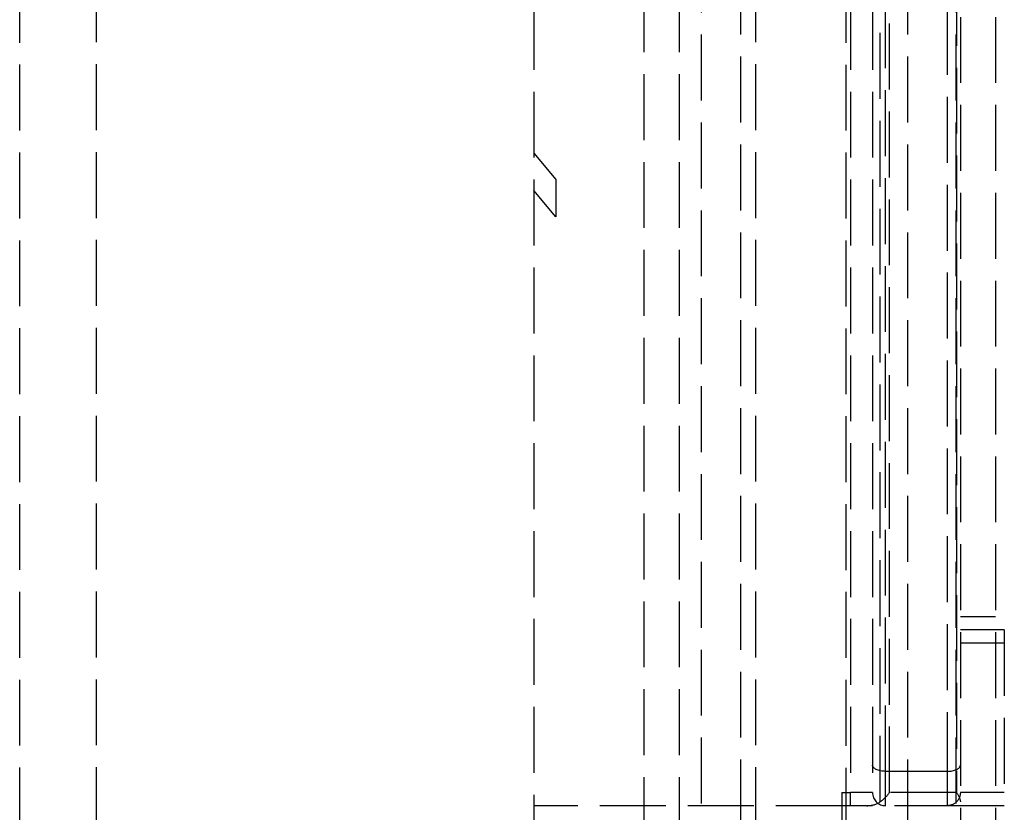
# Model space of a CAD drawing. Header units: millimetres. Extents: x -108 to 0, y 0 to 486.
# Tile 10 of 12: x -26 to -4, y 433 to 451. Entities that reach past the tile are written whole.
import ezdxf

# ---------------------------------------------------------------- set-up
doc = ezdxf.new("R2010")
doc.units = ezdxf.units.MM
doc.header["$LTSCALE"] = 10
doc.linetypes.add('ALLCAD_Strich', pattern=[0.2, 0.15, -0.05])
doc.layers.add('BESCH_KONT_sich_schn_grun_2d', color=10, linetype='Continuous')

msp = doc.modelspace()

# ---------------------------------------------------------------- linework, layer by layer
at = {"layer": 'BESCH_KONT_sich_schn_grun_2d', "linetype": 'ALLCAD_Strich'}
for p, q in [((-24.649, 36.326), (-24.649, 475.95)), ((-9.649, 36.326), (-9.649, 475.95)), ((-7.599, 36.315), (-7.599, 475.95)), ((-6.824, 433.038), (-6.824, 461.768)), ((-6.612, 433.25), (-6.612, 461.768)), ((-5.087, 461.746), (-5.087, 433.25)), ((-4.999, 460.9), (-4.999, 4.5)), ((-4.199, 460.9), (-4.199, 4.5)), ((-9.999, 458), (-9.999, 17.8)), ((-6.199, 458), (-6.199, 17.8)), ((-10.899, 454.5), (-10.899, 20.1)), ((-5.099, 454.5), (-5.099, 20.1)), ((-12.199, 453.6), (-12.199, 11.8)), ((-11.399, 453.6), (-11.399, 11.8)), ((-6.699, 433.733), (-6.699, 453.083)), ((-5.299, 453.083), (-5.299, 433.733)), ((-26.399, 36.317), (-26.399, 451.2)), ((-14.699, 451.2), (-14.699, 14.2)), ((-7.499, 451.2), (-7.499, 433.25)), ((-6.999, 451.2), (-6.999, 433.25)), ((-14.699, 447.801), (-14.199, 447.205)), ((-14.199, 447.205), (-14.199, 446.354)), ((-14.199, 446.354), (-14.699, 446.95)), ((-4.199, 437.25), (-4.999, 437.25)), ((-4.199, 436.95), (-4.999, 436.95)), ((-3.999, 436.95), (-4.199, 436.95)), ((-3.999, 436.95), (-3.999, 432.95)), ((-3.999, 436.65), (-4.999, 436.65)), ((-6.699, 432.95), (-6.699, 433.733)), ((-6.699, 433.733), (-5.299, 433.733)), ((-5.299, 433.733), (-5.299, 432.95)), ((-7.699, 433.25), (-7.699, 432.95)), ((-7.699, 433.25), (-7.499, 433.25)), ((-7.499, 432.95), (-7.499, 433.25)), ((-6.999, 433.25), (-7.499, 433.25)), ((-5.087, 433.25), (-6.612, 433.25)), ((-3.999, 433.25), (-4.999, 433.25)), ((-7.699, 432.95), (-14.699, 432.95)), ((-7.699, 432.95), (-7.699, 419.95)), ((-7.124, 432.95), (-7.699, 432.95)), ((-4.999, 432.95), (-7.124, 432.95)), ((-4.199, 432.95), (-4.999, 432.95)), ((-3.999, 432.95), (-4.199, 432.95))]:
    msp.add_line(p, q, dxfattribs=at)
msp.add_arc((-6.699, 433.25), 0.3, 180, 270, dxfattribs=at)
at = {"layer": 'BESCH_KONT_sich_schn_grun_2d', "linetype": 'ALLCAD_Strich', "extrusion": (0, 0, -1)}
for centre, major_axis, ratio, start_param, end_param in [((-6.699, 433.876), (-0.3, 0), 0.478243, -1.570796, 0), ((-6.824, 433.25), (-0.277, -0.277), 0.414214, -1.963495, -1.178097), ((-5.299, 433.25), (-0.219, -0.205), 0.999804, -2.390884, -0.819813), ((-5.299, 433.25), (-0.277, 0.277), 0.414214, -4.31969, -3.534292)]:
    msp.add_ellipse(centre, major_axis=major_axis, ratio=ratio, start_param=start_param, end_param=end_param, dxfattribs=at)
at = {"layer": 'BESCH_KONT_sich_schn_grun_2d', "linetype": 'ALLCAD_Strich'}
for centre, major_axis, ratio, end_param in [((-5.299, 433.876), (0.3, 0), 0.478243, 0), ((-7.124, 433.25), (0.424, 0), 0.707107, -0.785398)]:
    msp.add_ellipse(centre, major_axis=major_axis, ratio=ratio, start_param=-1.570796, end_param=end_param, dxfattribs=at)

doc.saveas('drawing.dxf')
